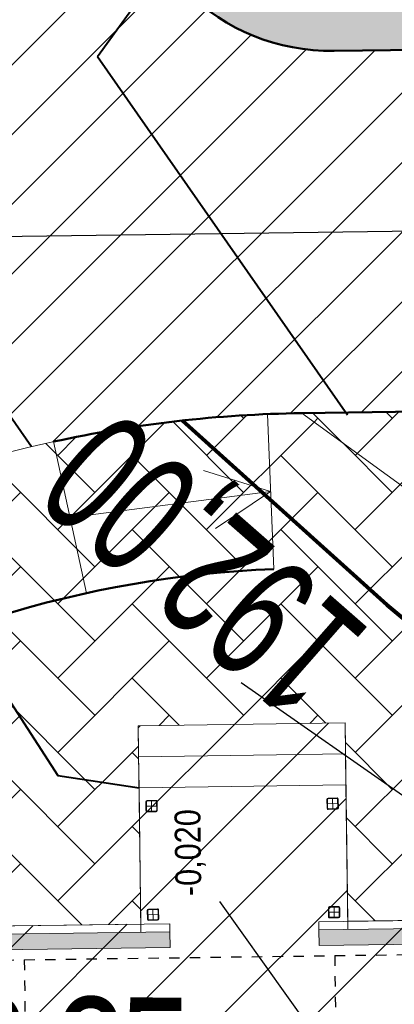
# Model space of a CAD drawing. Header units: millimetres. Extents: x -1417942937 to 6455317, y -572870874 to 774296.
# Tile 50 of 76: x 3227633 to 3227636.62, y 387162.99 to 387172.51. Entities that reach past the tile are written whole.
import ezdxf
from ezdxf import colors
from ezdxf.entities.mleader import LeaderData, LeaderLine
from ezdxf.math import Vec2, Vec3

# ---------------------------------------------------------------- set-up
doc = ezdxf.new("R2010")
doc.units = ezdxf.units.MM
for name, pattern in [('ACAD_ISO02W100', [15, 12, -3]), ('ACAD_ISO04W100', [30, 24, -3, 0, -3]), ('ОСЕВАЯ', [2, 1.25, -0.25, 0.25, -0.25])]:
    doc.linetypes.add(name, pattern=pattern)
for name, color, linetype in [('02 ВПгоризонтали', 1, 'Continuous'), ('02 Отм по угл', 1, 'Continuous'), ('1 Здание', 7, 'Continuous'), ('1 Здание 31.10.22', 7, 'Continuous'), ('1 Оси', 7, 'Continuous')]:
    doc.layers.add(name, color=color, linetype=linetype)
for name, color, linetype, lineweight, true_color in [('41вспом', 7, 'Continuous', 5, 0xac0662), ('41газон', 7, 'Continuous', 20, 0x525229), ('41застройка', 7, 'Continuous', 20, 0x1f5bdb), ('41откос', 7, 'Continuous', 20, 0xc51dd7), ('41плитка1', 7, 'Continuous', 20, 0xd0b89f), ('41проезд', 7, 'Continuous', 20, 0xfff0c2)]:
    doc.layers.add(name, color=color, linetype=linetype, lineweight=lineweight, true_color=true_color)
doc.layers.add('ИГ геология', color=7, linetype='Continuous', lineweight=25)
doc.styles.add('ACAD14', font='arial.ttf', dxfattribs={"width": 0.75, "height": 1.5})
doc.styles.add('СГЕНЕРИР_СТИЛЬ_1', font='arial.ttf', dxfattribs={"width": 0.85})
doc.dimstyles.new('Генплан-чел', dxfattribs={"dimtxt": 1.5, "dimasz": 0.5, "dimexe": 0.5, "dimexo": 0.5, "dimtad": 1, "dimzin": 0, "dimdsep": 46, "dimtxsty": 'ACAD14', "dimblk": 'OBLIQUE', "dimcen": 1, "dimdle": 0.5, "dimclrd": 256, "dimclre": 256, "dimclrt": 256, "dimadec": 8, "dimazin": 2, "dimtfac": 1, "dimtmove": 0, "dimatfit": 3, "dimldrblk": 'OPEN30', "dimfxl": 0.5, "dimtfill": 1, "dimtfillclr": 256, "dimtolj": 1, "dimtzin": 0, "dimlwd": -1, "dimlwe": -1, "dimarcsym": 0})
picture_1 = doc.add_image_def('image2.tif', size_in_pixel=(27388, 31050))
pattern_1 = [(0, (0, 0), (0.15875, 0.3175), [0, -0.3175])]
pattern_2 = [(45, (0, 0), (7.105427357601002e-17, 0.7184204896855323), [1.524, -0.508]), (135, (0.35921, 0.35921), (7.105427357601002e-17, 0.7184204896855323), [1.524, -0.508])]

# ---------------------------------------------------------------- blocks, each defined once
blk = doc.blocks.new('*D29')
at = {"layer": 'Defpoints', "color": 0, "lineweight": 50, "transparency": 16777216}
for p in [(6454558.303988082, 773694.6143965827), (6454558.488795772, 773691.5940054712), (3226949.057835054, 386509.6432582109)]:
    blk.add_point(p, dxfattribs=at)
at = {"layer": 'ИГ геология', "transparency": 16777216}
for p, q in [((6454558.303988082, 773693.6143965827), (6454558.303988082, 773703.405239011)), ((6454558.488795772, 773692.6143965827), (6454558.303988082, 773693.6143965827)), ((6454558.488795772, 773692.0940054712), (6454558.488795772, 773692.6143965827))]:
    blk.add_line(p, q, dxfattribs=at)
at = {"layer": 'ИГ геология', "transparency": 16777216, "insert": (6454556.912617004, 773699.3223177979), "char_height": 1.5, "attachment_point": 5, "rotation": 90, "style": 'ACAD14', "bg_fill": 3, "box_fill_scale": 1.1, "bg_fill_color": 256, "bg_fill_true_color": 13158600, "bg_fill_transparency": 0}
blk.add_mtext('\\A1;3227609.43', dxfattribs=at)
blk = doc.blocks.new('_Oblique')
at = {"color": 0, "linetype": 'ByBlock', "lineweight": -2}
blk.add_line((-0.5, -0.5), (0.5, 0.5), dxfattribs=at)
blk = doc.blocks.new('_Open30')
at = {"color": 0, "linetype": 'ByBlock', "lineweight": -2}
for p, q in [((-1, 0.26794919), (0, 0)), ((0, 0), (-1, -0.26794919)), ((0, 0), (-1, 0))]:
    blk.add_line(p, q, dxfattribs=at)
blk = doc.blocks.new('*D25')
at = {"layer": 'Defpoints', "color": 0, "lineweight": 50, "transparency": 16777216}
for p in [(6454562.788489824, 773693.8040312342), (6454558.488795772, 773691.5940054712), (3226949.057835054, 386509.6432582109)]:
    blk.add_point(p, dxfattribs=at)
at = {"layer": 'ИГ геология', "transparency": 16777216}
for p, q in [((6454560.788489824, 773691.5940054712), (6454561.788489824, 773693.8040312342)), ((6454561.788489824, 773693.8040312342), (6454570.713711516, 773693.8040312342)), ((6454558.988795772, 773691.5940054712), (6454560.788489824, 773691.5940054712))]:
    blk.add_line(p, q, dxfattribs=at)
at = {"layer": 'ИГ геология', "transparency": 16777216, "insert": (6454567.06360067, 773695.195402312), "char_height": 1.5, "attachment_point": 5, "style": 'ACAD14', "bg_fill": 3, "box_fill_scale": 1.1, "bg_fill_color": 256, "bg_fill_true_color": 13158600, "bg_fill_transparency": 0}
blk.add_mtext('\\A1;387181.95', dxfattribs=at)
blk = doc.blocks.new('*D30')
at = {"layer": 'Defpoints', "color": 0, "lineweight": 50, "transparency": 16777216}
for p in [(6454615.395190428, 773691.5940054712), (6454608.624653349, 773688.1099330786), (3226949.057835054, 386509.6432582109)]:
    blk.add_point(p, dxfattribs=at)
at = {"layer": 'ИГ геология', "transparency": 16777216}
for p, q in [((6454610.624653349, 773691.5940054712), (6454609.624653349, 773688.1099330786)), ((6454614.895190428, 773691.5940054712), (6454610.624653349, 773691.5940054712)), ((6454609.624653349, 773688.1099330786), (6454600.699431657, 773688.1099330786))]:
    blk.add_line(p, q, dxfattribs=at)
at = {"layer": 'ИГ геология', "transparency": 16777216, "insert": (6454604.349542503, 773689.5013041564), "char_height": 1.5, "attachment_point": 5, "style": 'ACAD14', "bg_fill": 3, "box_fill_scale": 1.1, "bg_fill_color": 256, "bg_fill_true_color": 13158600, "bg_fill_transparency": 0}
blk.add_mtext('\\A1;387181.95', dxfattribs=at)
blk = doc.blocks.new('*D26')
at = {"layer": 'Defpoints', "color": 0, "lineweight": 50, "transparency": 16777216}
for p in [(6454615.640108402, 773693.469116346), (6454615.395190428, 773691.5940054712), (3226949.057835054, 386509.6432582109)]:
    blk.add_point(p, dxfattribs=at)
at = {"layer": 'ИГ геология', "transparency": 16777216}
for p, q in [((6454615.640108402, 773692.469116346), (6454615.640108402, 773702.2553544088)), ((6454615.395190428, 773692.0940054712), (6454615.395190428, 773692.5940054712)), ((6454615.395190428, 773692.5940054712), (6454615.640108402, 773692.469116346))]:
    blk.add_line(p, q, dxfattribs=at)
at = {"layer": 'ИГ геология', "transparency": 16777216, "insert": (6454614.248737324, 773698.1747353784), "char_height": 1.5, "attachment_point": 5, "rotation": 90, "style": 'ACAD14', "bg_fill": 3, "box_fill_scale": 1.1, "bg_fill_color": 256, "bg_fill_true_color": 13158600, "bg_fill_transparency": 0}
blk.add_mtext('\\A1;3227666.34', dxfattribs=at)
blk = doc.blocks.new('*D31')
at = {"layer": 'Defpoints', "color": 0, "lineweight": 50, "transparency": 16777216}
for p in [(6454620.884130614, 773647.1289968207), (6454616.242581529, 773646.7080288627), (3226949.057835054, 386509.6432582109)]:
    blk.add_point(p, dxfattribs=at)
at = {"layer": 'ИГ геология', "transparency": 16777216}
for p, q in [((6454618.884130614, 773646.7080288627), (6454619.884130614, 773647.1289968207)), ((6454619.884130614, 773647.1289968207), (6454628.800143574, 773647.1289968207)), ((6454616.742581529, 773646.7080288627), (6454618.884130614, 773646.7080288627))]:
    blk.add_line(p, q, dxfattribs=at)
at = {"layer": 'ИГ геология', "transparency": 16777216, "insert": (6454625.154637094, 773648.5203678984), "char_height": 1.5, "attachment_point": 5, "style": 'ACAD14', "bg_fill": 3, "box_fill_scale": 1.1, "bg_fill_color": 256, "bg_fill_true_color": 13158600, "bg_fill_transparency": 0}
blk.add_mtext('\\A1;387137.06', dxfattribs=at)
blk = doc.blocks.new('*D27')
at = {"layer": 'Defpoints', "color": 0, "lineweight": 50, "transparency": 16777216}
for p in [(6454616.242581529, 773646.7080288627), (6454615.749184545, 773644.6369190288), (3226949.057835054, 386509.6432582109)]:
    blk.add_point(p, dxfattribs=at)
at = {"layer": 'ИГ геология', "transparency": 16777216}
for p, q in [((6454616.242581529, 773646.2080288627), (6454616.242581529, 773645.7080288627)), ((6454616.242581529, 773645.7080288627), (6454615.749184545, 773645.6369190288)), ((6454615.749184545, 773645.6369190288), (6454615.749184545, 773635.8437744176))]:
    blk.add_line(p, q, dxfattribs=at)
at = {"layer": 'ИГ геология', "transparency": 16777216, "insert": (6454614.357813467, 773639.9278467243), "char_height": 1.5, "attachment_point": 5, "rotation": 90, "style": 'ACAD14', "bg_fill": 3, "box_fill_scale": 1.1, "bg_fill_color": 256, "bg_fill_true_color": 13158600, "bg_fill_transparency": 0}
blk.add_mtext('\\A1;3227667.18', dxfattribs=at)
blk = doc.blocks.new('*D32')
at = {"layer": 'Defpoints', "color": 0, "lineweight": 50, "transparency": 16777216}
for p in [(6454563.961053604, 773650.5165629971), (6454558.899300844, 773646.6569881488), (3226949.057835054, 386509.6432582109)]:
    blk.add_point(p, dxfattribs=at)
at = {"layer": 'ИГ геология', "transparency": 16777216}
for p, q in [((6454561.961053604, 773646.6569881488), (6454562.961053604, 773650.5165629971)), ((6454562.961053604, 773650.5165629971), (6454571.660661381, 773650.5165629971)), ((6454559.399300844, 773646.6569881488), (6454561.961053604, 773646.6569881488))]:
    blk.add_line(p, q, dxfattribs=at)
at = {"layer": 'ИГ геология', "transparency": 16777216, "insert": (6454568.123357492, 773651.9079340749), "char_height": 1.5, "attachment_point": 5, "style": 'ACAD14', "bg_fill": 3, "box_fill_scale": 1.1, "bg_fill_color": 256, "bg_fill_true_color": 13158600, "bg_fill_transparency": 0}
blk.add_mtext('\\A1;387137.01', dxfattribs=at)
blk = doc.blocks.new('*D28')
at = {"layer": 'Defpoints', "color": 0, "lineweight": 50, "transparency": 16777216}
for p in [(6454557.437152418, 773650.2809526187), (6454558.899300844, 773646.6569881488), (3226949.057835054, 386509.6432582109)]:
    blk.add_point(p, dxfattribs=at)
at = {"layer": 'ИГ геология', "transparency": 16777216}
for p, q in [((6454557.437152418, 773649.2809526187), (6454557.437152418, 773659.0671906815)), ((6454558.899300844, 773648.2809526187), (6454557.437152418, 773649.2809526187)), ((6454558.899300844, 773647.1569881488), (6454558.899300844, 773648.2809526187))]:
    blk.add_line(p, q, dxfattribs=at)
at = {"layer": 'ИГ геология', "transparency": 16777216, "insert": (6454556.04578134, 773654.9865716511), "char_height": 1.5, "attachment_point": 5, "rotation": 90, "style": 'ACAD14', "bg_fill": 3, "box_fill_scale": 1.1, "bg_fill_color": 256, "bg_fill_true_color": 13158600, "bg_fill_transparency": 0}
blk.add_mtext('\\A1;3227609.84', dxfattribs=at)
blk = doc.blocks.new('_None')
blk = doc.blocks.new('егыук5к')
at = {"layer": '1 Здание 31.10.22', "lineweight": 20, "ltscale": 100}
h = blk.add_hatch(color=7, dxfattribs=at)
h.dxf.hatch_style = 1
h.paths.add_polyline_path([(-66697.62285701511, -43782.57640554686), (-66697.62285701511, -43632.25405501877), (-69877.88014356, -43632.576405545), (-69877.88014356, -50182.49404543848), (-69727.88014356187, -50182.49404544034), (-69727.88014356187, -43782.57640554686)])
h.paths.add_polyline_path([(-65257.62285701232, -43632.25405501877), (-64357.62285701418, -43632.25405501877), (-64357.62285701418, -43782.57640554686), (-65257.62285701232, -43782.57640554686)])
h.paths.add_polyline_path([(-63347.62285701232, -43632.57640555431), (-61737.54039218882, -43632.57640555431), (-61737.54039218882, -43782.57640554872), (-63347.62285701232, -43782.57640554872)])
h.paths.add_polyline_path([(-60727.54039219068, -43632.25405501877), (-52577.81706735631, -43632.25405501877), (-52577.81706735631, -48292.57640554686), (-52727.81706735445, -48292.57640554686), (-52727.81706735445, -43782.57640554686), (-60727.54039218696, -43782.57640554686), (-60727.54039218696, -43633.0508269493)])
h = blk.add_hatch(color=7, dxfattribs=at)
h.dxf.hatch_style = 1
h.paths.add_polyline_path([(-60452.77823935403, -69177.22465882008), (-57577.77153088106, -69177.22465882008), (-57577.77153088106, -71132.576405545), (-52577.81706735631, -71132.576405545), (-52577.81706735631, -49732.57640554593), (-52727.81706735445, -49732.57640554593), (-52727.81706735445, -70982.57640554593), (-57427.77153087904, -70982.57640554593), (-57427.77153087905, -69062.22465882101), (-60452.77823935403, -69062.22465882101), (-60452.77823935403, -69157.22465882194)])
h.paths.add_polyline_path([(-69877.88014356, -51192.49891895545), (-69727.88014356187, -51192.49891895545), (-69727.88014356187, -70982.57640554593), (-65027.81706735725, -70982.57640554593), (-65027.81706735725, -69062.22465882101), (-62002.77823935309, -69062.22465882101), (-62002.77823935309, -69177.22465882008), (-64877.86260383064, -69177.22465882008), (-64877.86260383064, -71132.576405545), (-69877.88014356, -71132.576405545), (-69877.81749974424, -51192.49891895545)])
at = {"layer": '1 Здание 31.10.22', "color": 7, "lineweight": 20, "ltscale": 100}
for p, q in [((-51178.20442394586, -48013.8509876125), (-52577.81706735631, -48013.8509876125)), ((-52462.81706735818, -48175.47640554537), (-52462.81706735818, -48089.67640554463)), ((-52456.76706735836, -48175.47640554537), (-52456.76706735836, -48089.67640554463)), ((-52450.71706735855, -48077.576405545), (-52364.9170673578, -48077.576405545)), ((-52450.71706735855, -48083.62640554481), (-52364.9170673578, -48083.62640554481)), ((-52407.81706735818, -48189.77640554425), (-52407.81706735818, -48075.37640554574)), ((-52358.86706735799, -48089.67640554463), (-52358.86706735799, -48175.47640554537)), ((-52352.81706735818, -48089.67640554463), (-52352.81706735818, -48175.47640554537)), ((-51412.81706735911, -48175.47640554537), (-51412.81706735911, -48089.67640554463)), ((-51406.76706735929, -48175.47640554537), (-51406.76706735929, -48089.67640554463)), ((-51400.71706735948, -48077.576405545), (-51314.91706735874, -48077.576405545)), ((-51400.71706735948, -48083.62640554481), (-51314.91706735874, -48083.62640554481)), ((-51357.81706735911, -48189.77640554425), (-51357.81706735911, -48075.37640554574)), ((-51308.86706735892, -48089.67640554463), (-51308.86706735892, -48175.47640554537)), ((-51302.81706735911, -48089.67640554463), (-51302.81706735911, -48175.47640554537)), ((-51178.20442394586, -50013.8509876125), (-51178.20442394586, -48013.8509876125)), ((-52350.6170673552, -48132.576405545), (-52465.01706735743, -48132.576405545)), ((-52364.9170673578, -48181.52640554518), (-52450.71706735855, -48181.52640554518)), ((-52364.9170673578, -48187.57640554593), (-52450.71706735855, -48187.57640554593)), ((-51300.61706735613, -48132.576405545), (-51415.01706735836, -48132.576405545)), ((-51314.91706735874, -48181.52640554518), (-51400.71706735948, -48181.52640554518)), ((-51314.91706735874, -48187.57640554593), (-51400.71706735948, -48187.57640554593)), ((-52350.6170673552, -49882.576405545), (-52465.01706735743, -49882.576405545)), ((-52462.81706735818, -49925.47640554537), (-52462.81706735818, -49839.67640554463)), ((-52456.76706735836, -49925.47640554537), (-52456.76706735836, -49839.67640554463)), ((-52450.71706735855, -49827.576405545), (-52364.9170673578, -49827.576405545)), ((-52450.71706735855, -49833.62640554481), (-52364.9170673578, -49833.62640554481)), ((-52407.81706735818, -49939.77640554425), (-52407.81706735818, -49825.37640554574)), ((-52358.86706735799, -49839.67640554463), (-52358.86706735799, -49925.47640554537)), ((-52352.81706735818, -49839.67640554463), (-52352.81706735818, -49925.47640554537)), ((-51300.61706735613, -49882.576405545), (-51415.01706735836, -49882.576405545)), ((-51412.81706735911, -49925.47640554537), (-51412.81706735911, -49839.67640554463)), ((-51406.76706735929, -49925.47640554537), (-51406.76706735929, -49839.67640554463)), ((-51400.71706735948, -49827.576405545), (-51314.91706735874, -49827.576405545)), ((-51400.71706735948, -49833.62640554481), (-51314.91706735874, -49833.62640554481)), ((-51357.81706735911, -49939.77640554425), (-51357.81706735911, -49825.37640554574)), ((-51308.86706735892, -49839.67640554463), (-51308.86706735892, -49925.47640554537)), ((-51302.81706735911, -49839.67640554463), (-51302.81706735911, -49925.47640554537)), ((-52364.9170673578, -49931.52640554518), (-52450.71706735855, -49931.52640554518)), ((-52364.9170673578, -49937.57640554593), (-52450.71706735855, -49937.57640554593)), ((-51314.91706735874, -49931.52640554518), (-51400.71706735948, -49931.52640554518)), ((-51314.91706735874, -49937.57640554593), (-51400.71706735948, -49937.57640554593)), ((-52577.81706735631, -50013.8509876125), (-51178.20442394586, -50013.8509876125))]:
    blk.add_line(p, q, dxfattribs=at)
for points in [[(-60727.54039218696, -43632.25405501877), (-60727.54039218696, -43552.576405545), (-52497.81706735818, -43552.576405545), (-52497.81706735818, -48292.57640554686), (-52577.81706735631, -48292.57640554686)], [(-51178.20442394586, -50013.8509876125), (-50878.20442394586, -50013.8509876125), (-50878.20442394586, -48013.8509876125), (-51178.20442394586, -48013.8509876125), (-51178.20442394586, -50013.8509876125)], [(-50878.20442394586, -50013.8509876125), (-50578.20442394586, -50013.8509876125), (-50578.20442394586, -48013.85098761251), (-50878.20442394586, -48013.85098761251), (-50878.20442394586, -50013.85098761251)], [(-60452.77823935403, -69177.22465882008), (-57577.77153088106, -69177.22465882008), (-57577.77153088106, -71132.576405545), (-52577.81706735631, -71132.576405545), (-52577.81706735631, -49732.57640554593), (-52727.81706735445, -49732.57640554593), (-52727.81706735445, -70982.57640554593), (-57427.77153087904, -70982.57640554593), (-57427.77153087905, -69062.22465882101), (-60452.77823935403, -69062.22465882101), (-60452.77823935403, -69157.22465882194), (-60452.77823935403, -69177.22465882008)], [(-57657.77153088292, -69182.22465882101), (-57657.77153088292, -71212.576405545), (-52497.81706735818, -71212.576405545), (-52497.81706735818, -49732.57640554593), (-52577.81706735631, -49732.57640554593)]]:
    blk.add_lwpolyline(points, dxfattribs=at)
blk.add_lwpolyline([(-60727.54039219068, -43632.25405501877), (-52577.81706735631, -43632.25405501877), (-52577.81706735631, -48292.57640554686), (-52727.81706735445, -48292.57640554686), (-52727.81706735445, -43782.57640554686), (-60727.54039218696, -43782.57640554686), (-60727.54039218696, -43633.0508269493)], close=True, dxfattribs=at)
for centre, radius, start, end in [((-52450.71706735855, -48089.67640554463), 12.09999999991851, 90, 180), ((-52450.71706735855, -48089.67640554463), 6.049999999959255, 90, 180), ((-52364.9170673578, -48089.67640554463), 12.09999999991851, 0, 90), ((-52364.9170673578, -48089.67640554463), 6.049999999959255, 0, 90), ((-51400.71706735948, -48089.67640554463), 12.09999999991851, 90, 180), ((-51400.71706735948, -48089.67640554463), 6.049999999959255, 90, 180), ((-51314.91706735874, -48089.67640554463), 12.09999999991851, 0, 90), ((-51314.91706735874, -48089.67640554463), 6.049999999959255, 0, 90), ((-52450.71706735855, -48175.47640554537), 12.09999999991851, 180, 270), ((-52450.71706735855, -48175.47640554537), 6.049999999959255, 180, 270), ((-52364.9170673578, -48175.47640554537), 12.09999999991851, 270, 0), ((-52364.9170673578, -48175.47640554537), 6.049999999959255, 270, 0), ((-51400.71706735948, -48175.47640554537), 12.09999999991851, 180, 270), ((-51400.71706735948, -48175.47640554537), 6.049999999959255, 180, 270), ((-51314.91706735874, -48175.47640554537), 12.09999999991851, 270, 0), ((-51314.91706735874, -48175.47640554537), 6.049999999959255, 270, 0), ((-52450.71706735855, -49839.67640554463), 12.09999999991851, 90, 180), ((-52450.71706735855, -49839.67640554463), 6.049999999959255, 90, 180), ((-52364.9170673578, -49839.67640554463), 12.09999999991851, 0, 90), ((-52364.9170673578, -49839.67640554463), 6.049999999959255, 0, 90), ((-51400.71706735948, -49839.67640554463), 12.09999999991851, 90, 180), ((-51400.71706735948, -49839.67640554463), 6.049999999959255, 90, 180), ((-51314.91706735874, -49839.67640554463), 12.09999999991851, 0, 90), ((-51314.91706735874, -49839.67640554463), 6.049999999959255, 0, 90), ((-52450.71706735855, -49925.47640554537), 12.09999999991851, 180, 270), ((-52450.71706735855, -49925.47640554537), 6.049999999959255, 180, 270), ((-52364.9170673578, -49925.47640554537), 12.09999999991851, 270, 0), ((-52364.9170673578, -49925.47640554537), 6.049999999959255, 270, 0), ((-51400.71706735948, -49925.47640554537), 12.09999999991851, 180, 270), ((-51400.71706735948, -49925.47640554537), 6.049999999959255, 180, 270), ((-51314.91706735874, -49925.47640554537), 12.09999999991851, 270, 0), ((-51314.91706735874, -49925.47640554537), 6.049999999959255, 270, 0)]:
    blk.add_arc(centre, radius, start, end, dxfattribs=at)
at = {"layer": '1 Оси', "color": 1, "linetype": 'ОСЕВАЯ', "lineweight": 25}
for p, q in [((-52827.81706735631, -43883.05082694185), (-52827.81706735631, -85334.07302893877)), ((-52827.81706735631, -46882.57640554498), (-84717.68023865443, -46882.576405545)), ((-52827.81706735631, -49882.57640554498), (-84717.68023865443, -49882.576405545))]:
    blk.add_line(p, q, dxfattribs=at)
at = {"layer": '1 Здание 31.10.22', "color": 7, "lineweight": 20, "ltscale": 100, "insert": (-52233.69203255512, -48352.74665275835), "char_height": 250, "attachment_point": 1, "style": 'СГЕНЕРИР_СТИЛЬ_1'}
blk.add_mtext('\\A1;{\\pql;\\fArial|b0|i0|c204|p38;-0,020}', dxfattribs=at)

msp = doc.modelspace()

# ---------------------------------------------------------------- pictures from other files: only their frames are drawn
image = msp.add_image(picture_1, insert=(3227525.614622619, 387085.3361425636), size_in_units=(684.5630873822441, 776.0947810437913))
image.dxf.flags = 7

# ---------------------------------------------------------------- next in the draw order: dimensions: what is measured, and where the dimension line sits
at = {"layer": 'ИГ геология'}
dim = msp.add_ordinate_dim(feature_location=(6454558.488795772, 773691.5940054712), offset=(-0.18480768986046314, 3.0203911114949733), dtype=1, origin=(3226949.057835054, 386509.6432582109), dimstyle='Генплан-чел', dxfattribs=at)
dim.commit()
dim.dimension.update_dxf_attribs({"geometry": '*D29', "text_midpoint": (6454556.912617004, 773699.3223177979)})

# ---------------------------------------------------------------- next in the draw order: dimensions: what is measured, and where the dimension line sits
dim = msp.add_ordinate_dim(feature_location=(6454558.488795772, 773691.5940054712), offset=(4.299694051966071, 2.2100257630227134), dtype=0, origin=(3226949.057835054, 386509.6432582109), dimstyle='Генплан-чел', dxfattribs=at)
dim.commit()
dim.dimension.update_dxf_attribs({"geometry": '*D25', "text_midpoint": (6454567.06360067, 773695.195402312)})

# ---------------------------------------------------------------- next in the draw order: dimensions: what is measured, and where the dimension line sits
dim = msp.add_ordinate_dim(feature_location=(6454615.395190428, 773691.5940054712), offset=(-6.770537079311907, -3.48407239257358), dtype=0, origin=(3226949.057835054, 386509.6432582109), dimstyle='Генплан-чел', dxfattribs=at)
dim.commit()
dim.dimension.update_dxf_attribs({"geometry": '*D30', "text_midpoint": (6454604.349542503, 773689.5013041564)})

# ---------------------------------------------------------------- next in the draw order: dimensions: what is measured, and where the dimension line sits
dim = msp.add_ordinate_dim(feature_location=(6454615.395190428, 773691.5940054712), offset=(0.24491797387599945, 1.8751108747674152), dtype=1, origin=(3226949.057835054, 386509.6432582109), dimstyle='Генплан-чел', dxfattribs=at)
dim.commit()
dim.dimension.update_dxf_attribs({"geometry": '*D26', "text_midpoint": (6454614.248737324, 773698.1747353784)})

# ---------------------------------------------------------------- next in the draw order: dimensions: what is measured, and where the dimension line sits
dim = msp.add_ordinate_dim(feature_location=(6454616.242581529, 773646.7080288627), offset=(4.641549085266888, 0.4209679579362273), dtype=0, origin=(3226949.057835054, 386509.6432582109), dimstyle='Генплан-чел', dxfattribs=at)
dim.commit()
dim.dimension.update_dxf_attribs({"geometry": '*D31', "text_midpoint": (6454625.154637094, 773648.5203678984)})

# ---------------------------------------------------------------- next in the draw order: dimensions: what is measured, and where the dimension line sits
dim = msp.add_ordinate_dim(feature_location=(6454616.242581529, 773646.7080288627), offset=(-0.4933969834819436, -2.0711098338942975), dtype=1, origin=(3226949.057835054, 386509.6432582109), dimstyle='Генплан-чел', dxfattribs=at)
dim.commit()
dim.dimension.update_dxf_attribs({"geometry": '*D27', "text_midpoint": (6454614.357813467, 773639.9278467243)})

# ---------------------------------------------------------------- next in the draw order: dimensions: what is measured, and where the dimension line sits
dim = msp.add_ordinate_dim(feature_location=(6454558.899300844, 773646.6569881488), offset=(5.061752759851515, 3.859574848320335), dtype=0, origin=(3226949.057835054, 386509.6432582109), dimstyle='Генплан-чел', dxfattribs=at)
dim.commit()
dim.dimension.update_dxf_attribs({"geometry": '*D32', "text_midpoint": (6454568.123357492, 773651.9079340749)})

# ---------------------------------------------------------------- next in the draw order: dimensions: what is measured, and where the dimension line sits
dim = msp.add_ordinate_dim(feature_location=(6454558.899300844, 773646.6569881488), offset=(-1.4621484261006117, 3.6239644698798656), dtype=1, origin=(3226949.057835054, 386509.6432582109), dimstyle='Генплан-чел', dxfattribs=at)
dim.commit()
dim.dimension.update_dxf_attribs({"geometry": '*D28', "text_midpoint": (6454556.04578134, 773654.9865716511)})

# ---------------------------------------------------------------- next in the draw order: hatches: boundary and pattern name
at = {"layer": '41газон', "lineweight": 20}
h = msp.add_hatch(dxfattribs=at)
h.set_pattern_fill('DOTS', color=256, scale=0.2)
h.set_pattern_definition(pattern_1)
edge = h.paths.add_edge_path()
edge.add_line((3227666.149752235, 387177.2140394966), (3227666.31364582, 387177.2579546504))
edge.add_line((3227666.31364582, 387177.2579546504), (3227666.321920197, 387176.3497913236))
edge.add_arc((3227662.459496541, 387178.6588351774), 4.500000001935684, 270.7705115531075, 329.1280670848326, ccw=False)
edge.add_line((3227662.520010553, 387174.1592420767), (3227660.276269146, 387174.1290665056))
edge.add_line((3227660.276269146, 387174.1290665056), (3227660.297695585, 387172.5358775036))
edge.add_line((3227660.297695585, 387172.5358775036), (3227636.037120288, 387172.2096025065))
edge.add_arc((3227636.010225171, 387174.209421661), 1.999999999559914, 180.7705115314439, 270.77051155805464, ccw=False)
edge.add_line((3227634.010406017, 387174.1825265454), (3227633.951019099, 387178.5983132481))
edge.add_line((3227633.951019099, 387178.5983132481), (3227622.859177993, 387178.449141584))
edge.add_line((3227622.859177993, 387178.449141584), (3227622.9216816, 387173.80160965))
edge.add_arc((3227620.921862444, 387173.7747145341), 2.000000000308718, -89.22685679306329, 0.7705115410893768, ccw=False)
edge.add_line((3227620.948849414, 387171.7748966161), (3227612.90661749, 387171.6667384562))
edge.add_line((3227612.90661749, 387171.6667384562), (3227612.960407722, 387167.6671001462))
edge.add_line((3227612.960407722, 387167.6671001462), (3227613.099767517, 387157.3048325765))
edge.add_line((3227613.099767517, 387157.3048325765), (3227618.375238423, 387157.3757811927))
edge.add_arc((3227618.402133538, 387155.3759620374), 2.000000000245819, 0.7705115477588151, 90.7705115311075, ccw=False)
edge.add_line((3227620.401952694, 387155.4028571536), (3227620.512654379, 387147.1714982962))
edge.add_line((3227620.512654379, 387147.1714982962), (3227620.623356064, 387138.9401394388))
edge.add_arc((3227612.624079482, 387138.8325589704), 7.999999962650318, -11.490256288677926, 0.7705115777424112, ccw=False)
edge.add_line((3227620.463748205, 387137.2389486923), (3227619.436438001, 387137.2226611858))
edge.add_arc((3227612.62407946, 387138.8325589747), 6.999999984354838, 346.7037878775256, 359.9025576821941)
edge.add_line((3227619.624069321, 387138.8206541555), (3227619.402042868, 387155.3894280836))
edge.add_arc((3227618.402133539, 387155.3759620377), 1.000000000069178, 0.7715709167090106, 90.7705115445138)
edge.add_line((3227618.388685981, 387156.3758716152), (3227612.613260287, 387156.2981992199))
edge.add_line((3227612.613260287, 387156.2981992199), (3227612.385677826, 387173.2203706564))
edge.add_line((3227612.385677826, 387173.2203706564), (3227618.144105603, 387179.1357974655))
edge.add_line((3227618.144105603, 387179.1357974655), (3227634.940843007, 387179.3616929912))
edge.add_line((3227634.940843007, 387179.3616929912), (3227635.023763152, 387173.1960645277))
edge.add_line((3227635.023763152, 387173.1960645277), (3227662.460071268, 387175.1628601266))
edge.add_arc((3227662.102559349, 387180.1500622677), 4.999999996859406, 274.10028374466, 324.0411151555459)
at = {"layer": '41застройка'}
h = msp.add_hatch(dxfattribs=at)
h.set_pattern_fill('ANSI31', color=256, scale=0.2)
h.set_pattern_definition([(45, (0, 0), (-0.4490128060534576, 0.4490128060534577), [])])
h.paths.add_polyline_path([(3227629.708196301, 387163.7019525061), (3227634.169067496, 387163.7619448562), (3227634.143253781, 387165.6813839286), (3227636.143072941, 387165.7082786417), (3227636.168886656, 387163.7888395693), (3227657.36569529, 387164.0739063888), (3227657.374569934, 387163.4140115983), (3227658.574461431, 387163.4301484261), (3227658.664828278, 387156.7107105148), (3227659.384763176, 387156.7203926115), (3227659.42107104, 387154.020636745), (3227658.701136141, 387154.0109546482), (3227658.731392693, 387151.7611580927), (3227657.531501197, 387151.7450212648), (3227657.600485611, 387146.6155241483), (3227638.312231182, 387146.35602254), (3227638.331998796, 387144.8861554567), (3227636.292183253, 387144.8587228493), (3227636.272415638, 387146.3285899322), (3227629.942987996, 387146.2434681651), (3227629.907158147, 387148.9076801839), (3227628.20731186, 387148.8848196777), (3227628.117209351, 387155.5846020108), (3227629.817055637, 387155.6074625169), (3227629.771264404, 387159.012376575), (3227629.551284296, 387159.0094181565), (3227629.541871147, 387159.7093548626), (3227629.761851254, 387159.7123132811)])
at = {"layer": '41откос', "lineweight": 20}
h = msp.add_hatch(dxfattribs=at)
h.set_pattern_fill('DOTS', color=256, scale=0.2)
h.set_pattern_definition(pattern_1)
edge = h.paths.add_edge_path()
edge.add_line((3227618.144105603, 387179.1357974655), (3227634.940843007, 387179.3616929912))
edge.add_line((3227634.940843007, 387179.3616929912), (3227635.023763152, 387173.1960645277))
edge.add_line((3227635.023763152, 387173.1960645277), (3227662.460071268, 387175.1628601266))
edge.add_arc((3227662.102559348, 387180.1500622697), 4.999999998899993, 274.1002837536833, 324.0411151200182)
edge.add_arc((3227661.649623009, 387181.6708817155), 6.333609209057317, 277.20500136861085, 315.2768953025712, ccw=False)
edge.add_line((3227662.443983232, 387175.3872842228), (3227636.354827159, 387174.6131510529))
edge.add_line((3227636.354827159, 387174.6131510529), (3227636.264934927, 387181.2971974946))
edge.add_line((3227636.264934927, 387181.2971974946), (3227616.914753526, 387181.6003450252))
edge.add_line((3227616.914753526, 387181.6003450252), (3227609.765920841, 387174.2566050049))
edge.add_line((3227609.765920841, 387174.2566050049), (3227610.256206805, 387153.8710758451))
edge.add_line((3227610.256206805, 387153.8710758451), (3227617.366348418, 387154.3119370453))
edge.add_line((3227617.366348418, 387154.3119370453), (3227619.323473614, 387138.9226576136))
edge.add_arc((3227600.930212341, 387138.9329190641), 18.39326413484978, 354.6551990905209, 359.9680351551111, ccw=False)
edge.add_line((3227619.243505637, 387137.2196023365), (3227619.436438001, 387137.2226611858))
edge.add_arc((3227612.624079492, 387138.8325589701), 6.9999999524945, 346.7037878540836, 360.7705115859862)
edge.add_line((3227619.623446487, 387138.9266918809), (3227619.402042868, 387155.3894280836))
edge.add_arc((3227618.402133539, 387155.3759620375), 1.00000000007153, 0.7715709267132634, 90.7705115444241)
edge.add_line((3227618.388685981, 387156.3758716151), (3227612.613260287, 387156.2981992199))
edge.add_line((3227612.613260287, 387156.2981992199), (3227612.385677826, 387173.2203706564))
edge.add_line((3227612.385677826, 387173.2203706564), (3227618.144105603, 387179.1357974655))
at = {"layer": '41плитка1'}
h = msp.add_hatch(dxfattribs=at)
h.set_pattern_fill('AR-HBONE', color=256, scale=0.005)
h.set_pattern_definition(pattern_2)
h.paths.add_polyline_path([(3227637.750417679, 387167.2321921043), (3227635.724455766, 387168.7050810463), (3227662.044608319, 387169.0590548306), (3227662.063972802, 387167.6191850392), (3227661.863990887, 387167.6164955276), (3227661.868025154, 387167.3165226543), (3227660.305618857, 387167.2957442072), (3227660.302394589, 387167.5354885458)])
h = msp.add_hatch(dxfattribs=at)
h.set_pattern_fill('AR-HBONE', color=256, scale=0.005)
h.set_pattern_definition(pattern_2)
edge = h.paths.add_edge_path()
edge.add_line((3227636.168886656, 387163.7888395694), (3227636.143072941, 387165.7082786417))
edge.add_line((3227636.143072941, 387165.7082786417), (3227634.143253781, 387165.6813839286))
edge.add_line((3227634.143253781, 387165.6813839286), (3227634.169067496, 387163.7619448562))
edge.add_line((3227634.169067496, 387163.7619448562), (3227629.708196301, 387163.7019525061))
edge.add_line((3227629.708196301, 387163.7019525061), (3227626.949388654, 387162.2188858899))
edge.add_arc((3227635.885826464, 387156.7061661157), 10.50000000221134, 148.330347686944, 180.770511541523)
edge.add_line((3227625.386775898, 387156.5649667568), (3227625.59251805, 387141.2667581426))
edge.add_line((3227625.59251805, 387141.2667581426), (3227624.092653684, 387141.2465868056))
edge.add_line((3227624.092653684, 387141.2465868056), (3227623.886911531, 387156.5447954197))
edge.add_arc((3227635.885826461, 387156.7061661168), 11.99999999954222, 90.77051153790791, 180.7705115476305, ccw=False)
edge.add_line((3227635.724455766, 387168.7050810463), (3227637.750417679, 387167.2321921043))
edge.add_line((3227637.750417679, 387167.2321921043), (3227637.754989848, 387166.892222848))
edge.add_line((3227637.754989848, 387166.892222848), (3227659.907002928, 387167.1901402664))
edge.add_line((3227659.907002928, 387167.1901402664), (3227657.36569529, 387164.0739063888))
edge.add_line((3227657.36569529, 387164.0739063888), (3227636.168886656, 387163.7888395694))
at = {"layer": '41проезд'}
h = msp.add_hatch(dxfattribs=at)
h.set_pattern_fill('ANSI31,_O', color=256, scale=0.15)
h.set_pattern_definition([(45, (0, 0), (-0.3367596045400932, 0.3367596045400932), [])])
edge = h.paths.add_edge_path()
edge.add_arc((3227612.624079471, 387138.8325589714), 7.999999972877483, 348.5097437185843, 360.7705115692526)
edge.add_line((3227620.623356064, 387138.9401394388), (3227620.401952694, 387155.4028571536))
edge.add_arc((3227618.402133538, 387155.3759620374), 2.000000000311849, 0.7705115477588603, 90.77051153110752)
edge.add_line((3227618.375238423, 387157.3757811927), (3227613.099767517, 387157.3048325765))
edge.add_line((3227613.099767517, 387157.3048325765), (3227612.960407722, 387167.6671001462))
edge.add_line((3227612.960407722, 387167.6671001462), (3227615.460181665, 387167.7007190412))
edge.add_line((3227615.460181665, 387167.7007190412), (3227615.406391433, 387171.7003573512))
edge.add_line((3227615.406391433, 387171.7003573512), (3227620.948849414, 387171.7748966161))
edge.add_arc((3227620.921862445, 387173.7747145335), 1.999999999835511, 270.7731431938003, 360.7705115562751)
edge.add_line((3227622.9216816, 387173.80160965), (3227622.859177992, 387178.4491415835))
edge.add_line((3227622.859177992, 387178.4491415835), (3227633.951019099, 387178.5983132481))
edge.add_line((3227633.951019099, 387178.5983132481), (3227634.010406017, 387174.1825265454))
edge.add_arc((3227636.010225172, 387174.2094216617), 2.000000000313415, 180.7705115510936, 270.7705115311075)
edge.add_line((3227636.037120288, 387172.2096025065), (3227662.541436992, 387172.5660530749))
edge.add_line((3227662.541436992, 387172.5660530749), (3227662.54018189, 387172.6593777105))
edge.add_arc((3227662.459496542, 387178.6588351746), 5.999999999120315, 270.7705115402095, 310.329074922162)
edge.add_line((3227666.342556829, 387174.0847950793), (3227666.395559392, 387168.2674406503))
edge.add_arc((3227663.316883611, 387162.8224634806), 6.255079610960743, 60.51549889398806, 89.34230681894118)
edge.add_line((3227663.38868354, 387169.0771309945), (3227662.044608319, 387169.0590548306))
edge.add_line((3227662.044608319, 387169.0590548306), (3227635.724455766, 387168.7050810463))
edge.add_arc((3227635.885826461, 387156.7061661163), 11.9999999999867, 90.77051154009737, 180.7705115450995)
edge.add_line((3227623.886911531, 387156.5447954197), (3227624.110126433, 387139.9473792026))
edge.add_arc((3227632.109403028, 387140.0549596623), 7.999999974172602, 180.7705115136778, 200.1091620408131)
edge.add_line((3227624.597088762, 387137.3044808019), (3227620.463748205, 387137.2389486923))

# ---------------------------------------------------------------- next in the draw order: linework, layer by layer
at = {"layer": '02 ВПгоризонтали', "color": 1, "lineweight": 40}
for points in [[(3227633.751440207, 387172.1564292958), (3227634.389147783, 387173.038051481)], [(3227630.485968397, 387172.1573799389), (3227633.113161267, 387168.3814531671)], [(3227633.751440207, 387172.1564292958), (3227636.164292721, 387168.6885626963)], [(3227631.611661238, 387167.9191724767), (3227633.365277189, 387165.1998265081), (3227634.151322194, 387165.0814381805)]]:
    msp.add_lwpolyline(points, dxfattribs=at)
at = {"layer": '02 ВПгоризонтали', "color": 1, "lineweight": 80, "ltscale": 200}
msp.add_lwpolyline([(3227634.568947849, 387168.6336901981), (3227636.545951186, 387166.8509884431), (3227637.722689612, 387165.870806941), (3227640.282496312, 387166.9262147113)], dxfattribs=at)
at = {"layer": '1 Здание', "color": 7, "lineweight": 50}
for p, q in [((3227662.541436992, 387172.5660530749), (3227636.037029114, 387172.2096012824)), ((3227635.724455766, 387168.7050810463), (3227663.38868354, 387169.0771309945))]:
    msp.add_line(p, q, dxfattribs=at)
at = {"layer": '1 Здание', "color": 7, "linetype": 'ACAD_ISO04W100', "lineweight": 30, "ltscale": 0.3}
msp.add_line((3227621.952165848, 387170.2700188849), (3227667.489683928, 387170.8824426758), dxfattribs=at)
at = {"layer": '1 Здание', "color": 7, "linetype": 'ACAD_ISO02W100', "lineweight": 20, "ltscale": 0.2}
for points in [[(3227635.39127105, 387168.6959707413), (3227635.453090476, 387167.1972451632)], [(3227633.324238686, 387168.429572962), (3227633.644437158, 387166.9641471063)], [(3227633.484337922, 387167.6968600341), (3227635.422180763, 387167.9466079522), (3227634.772999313, 387168.1510706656)], [(3227635.422180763, 387167.9466079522), (3227634.890362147, 387167.5881594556)]]:
    msp.add_lwpolyline(points, dxfattribs=at)
at = {"layer": '1 Здание', "color": 7, "lineweight": 50}
for centre, radius, start, end in [((3227636.010225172, 387174.2094216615), 2, 180.7705115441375, 270.7705115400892), ((3227635.885826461, 387156.7061661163), 12, 90.77051154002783, 102.3255258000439), ((3227635.885826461, 387156.7061661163), 10.5, 92.36199711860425, 122.207820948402)]:
    msp.add_arc(centre, radius, start, end, dxfattribs=at)
at = {"layer": '1 Здание', "color": 7, "linetype": 'ACAD_ISO02W100', "lineweight": 20, "ltscale": 0.2}
msp.add_arc((3227635.885826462, 387156.7061661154), 12.0000000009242, 90.77051154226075, 180.7705115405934, dxfattribs=at)
at = {"layer": '41вспом'}
msp.add_lwpolyline([(3227618.144105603, 387179.1357974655), (3227634.940843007, 387179.3616929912), (3227635.023763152, 387173.1960645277), (3227662.460071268, 387175.1628601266, 0.221423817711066), (3227666.149752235, 387177.2140394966), (3227666.31364582, 387177.2579546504), (3227666.321920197, 387176.3497913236, -0.2602827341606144), (3227662.520010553, 387174.1592420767), (3227660.276269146, 387174.1290665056), (3227660.297695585, 387172.5358775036), (3227636.037120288, 387172.2096025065, -0.4142135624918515), (3227634.010406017, 387174.1825265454), (3227633.951019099, 387178.5983132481), (3227622.859177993, 387178.449141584), (3227622.9216816, 387173.80160965, -0.414200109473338), (3227620.948849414, 387171.7748966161), (3227612.90661749, 387171.6667384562)], format="xyb", dxfattribs=at)
for points in [[(3227620.463748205, 387137.2389486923, 0.05354878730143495), (3227620.623356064, 387138.9401394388), (3227620.401952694, 387155.4028571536, 0.4142135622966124), (3227618.375238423, 387157.3757811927), (3227613.099767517, 387157.3048325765), (3227612.960407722, 387167.6671001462), (3227615.460181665, 387167.7007190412), (3227615.406391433, 387171.7003573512), (3227620.948849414, 387171.7748966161, 0.4142001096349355), (3227622.9216816, 387173.80160965), (3227622.859177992, 387178.4491415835), (3227633.951019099, 387178.5983132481), (3227634.010406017, 387174.1825265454, 0.4142135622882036), (3227636.037120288, 387172.2096025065), (3227662.541436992, 387172.5660530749), (3227662.54018189, 387172.6593777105, 0.1743416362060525), (3227666.342556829, 387174.0847950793), (3227666.395559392, 387168.2674406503, 0.1264482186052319), (3227663.38868354, 387169.0771309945), (3227662.044608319, 387169.0590548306), (3227635.724455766, 387168.7050810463, 0.4142135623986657), (3227623.886911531, 387156.5447954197), (3227624.110126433, 387139.9473792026, 0.08458162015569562), (3227624.597088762, 387137.3044808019)], [(3227636.168886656, 387163.7888395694), (3227636.143072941, 387165.7082786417), (3227634.143253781, 387165.6813839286), (3227634.169067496, 387163.7619448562), (3227629.708196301, 387163.7019525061), (3227626.949388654, 387162.2188858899, 0.1424998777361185), (3227625.386775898, 387156.5649667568), (3227625.59251805, 387141.2667581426), (3227624.092653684, 387141.2465868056), (3227623.886911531, 387156.5447954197, -0.4142135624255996), (3227635.724455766, 387168.7050810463), (3227637.750417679, 387167.2321921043), (3227637.754989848, 387166.892222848), (3227659.907002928, 387167.1901402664), (3227657.36569529, 387164.0739063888)]]:
    msp.add_lwpolyline(points, format="xyb", close=True, dxfattribs=at)
msp.add_lwpolyline([(3227637.750417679, 387167.2321921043), (3227635.724455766, 387168.7050810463), (3227662.044608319, 387169.0590548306), (3227662.063972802, 387167.6191850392), (3227661.863990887, 387167.6164955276), (3227661.868025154, 387167.3165226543), (3227660.305618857, 387167.2957442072), (3227660.302394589, 387167.5354885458)], close=True, dxfattribs=at)
at = {"layer": '41вспом', "color": 1}
msp.add_lwpolyline([(3227638.331998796, 387144.8861554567), (3227636.292183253, 387144.8587228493), (3227636.272415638, 387146.3285899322), (3227629.942987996, 387146.2434681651), (3227629.907158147, 387148.9076801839), (3227628.20731186, 387148.8848196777), (3227628.117209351, 387155.5846020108), (3227629.817055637, 387155.6074625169), (3227629.771264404, 387159.012376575), (3227629.551284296, 387159.0094181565), (3227629.541871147, 387159.7093548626), (3227629.761851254, 387159.7123132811), (3227629.708196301, 387163.7019525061), (3227634.169067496, 387163.7619448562), (3227634.143253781, 387165.6813839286), (3227636.143072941, 387165.7082786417), (3227636.168886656, 387163.7888395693), (3227657.36569529, 387164.0739063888)], dxfattribs=at)

# ---------------------------------------------------------------- next in the draw order: block references
at = {"layer": '1 Здание 31.10.22', "color": 5, "lineweight": 60, "xscale": 0.001, "yscale": 0.001, "zscale": 0.001, "rotation": 90.7705}
msp.add_blockref('егыук5к', (3227585.453601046, 387215.6093557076), dxfattribs=at)

# ---------------------------------------------------------------- next in the draw order: texts
at = {"layer": '02 ВПгоризонтали', "color": 1, "lineweight": 40, "style": 'ACAD14', "width": 0.65}
msp.add_text('192,00', height=1.199999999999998, rotation=138.7760074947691, dxfattribs=at).set_placement((3227636.415598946, 387166.5825982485))

# ---------------------------------------------------------------- next in the draw order: leaders
at = {"layer": '02 Отм по угл', "color": 1, "linetype": 'ByBlock', "lineweight": 20}
ml = msp.add_multileader_mtext('Standard', dxfattribs=at)
ml.set_content('{\\T0.9;\\C256;192,08}', color=1, style='ACAD14')
ml.set_leader_properties()
ml.set_arrow_properties(name='NONE')
ml.build(insert=Vec2(0, 0))
ml.multileader.update_dxf_attribs({"text_left_attachment_type": 6, "text_right_attachment_type": 6, "dogleg_length": 0.36})
ctx = ml.context
ctx.base_point, ctx.char_height, ctx.landing_gap_size, ctx.plane_origin, ctx.plane_x_axis, ctx.plane_y_axis = Vec3(3227637.96926434, 387164.3686360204), 1, 0.01, Vec3(3227638.754429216, 387170.9084320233), Vec3(0.999976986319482, -0.006784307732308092), Vec3(0.006784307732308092, 0.999976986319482)
ctx.left_attachment, ctx.right_attachment = 6, 6
notes = []
notes.append((ctx, [(1, (1, 1, 0), (3227637.609272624, 387164.3710783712), (0.9999769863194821, -0.006784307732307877), 0.36, [(0, [(3227635.137737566, 387166.0982789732)], 0, [])])]))
ctx.mtext.insert, ctx.mtext.text_direction, ctx.mtext.rotation, ctx.mtext.width, ctx.mtext.line_spacing_factor, ctx.mtext.flow_direction = Vec3(3227637.987405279, 387165.5685405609), Vec3(0.9999769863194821, -0.006784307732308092), 6.276400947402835, 17.75959795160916, 0.8, 5
ml = msp.add_multileader_mtext('Standard', dxfattribs=at)
ml.set_content('{\\T0.9;\\C256;192,53}', color=1, style='ACAD14')
ml.set_leader_properties()
ml.set_arrow_properties(name='NONE')
ml.build(insert=Vec2(0, 0))
ml.multileader.update_dxf_attribs({"text_left_attachment_type": 6, "text_right_attachment_type": 6, "dogleg_length": 0.36})
ctx = ml.context
ctx.base_point, ctx.char_height, ctx.landing_gap_size, ctx.plane_origin, ctx.plane_x_axis, ctx.plane_y_axis = Vec3(3227638.038096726, 387160.1197177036), 1, 0.01, Vec3(3227638.823261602, 387169.1767260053), Vec3(0.999976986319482, -0.006784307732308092), Vec3(0.006784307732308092, 0.999976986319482)
ctx.left_attachment, ctx.right_attachment = 6, 6
notes.append((ctx, [(1, (1, 1, 0), (3227637.678105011, 387160.1221600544), (0.9999769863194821, -0.006784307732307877), 0.36, [(0, [(3227634.929820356, 387163.9816939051)], 0, [])])]))
ctx.mtext.insert, ctx.mtext.text_direction, ctx.mtext.rotation, ctx.mtext.width, ctx.mtext.line_spacing_factor, ctx.mtext.flow_direction = Vec3(3227638.056237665, 387161.3196222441), Vec3(0.9999769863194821, -0.006784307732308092), 6.276400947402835, 17.75959795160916, 0.8, 5
ml = msp.add_multileader_mtext('Standard', dxfattribs=at)
ml.set_content('{\\T0.9;\\C256;192,25\\P\\C7;190,55}', color=1, style='ACAD14')
ml.set_leader_properties()
ml.set_arrow_properties(name='NONE')
ml.build(insert=Vec2(0, 0))
ml.multileader.update_dxf_attribs({"text_left_attachment_type": 6, "text_right_attachment_type": 6, "dogleg_length": 0.36})
ctx = ml.context
ctx.base_point, ctx.char_height, ctx.landing_gap_size, ctx.plane_origin, ctx.plane_x_axis, ctx.plane_y_axis = Vec3(3227631.112903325, 387161.6332165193), 1.2, 0.01, Vec3(3227631.898068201, 387170.690224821), Vec3(0.999976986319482, -0.006784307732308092), Vec3(0.006784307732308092, 0.999976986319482)
ctx.left_attachment, ctx.right_attachment = 6, 6
notes.append((ctx, [(1, (1, 1, 0), (3227630.75291161, 387161.6356588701), (0.9999769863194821, -0.006784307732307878), 0.36, [(0, [(3227629.708196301, 387163.7019525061)], 0, [])])]))
ctx.mtext.insert, ctx.mtext.text_direction, ctx.mtext.rotation, ctx.mtext.width, ctx.mtext.line_spacing_factor, ctx.mtext.flow_direction = Vec3(3227631.132672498, 387163.0731155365), Vec3(0.9999769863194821, -0.006784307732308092), 6.276400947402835, 17.75959795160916, 0.8, 5
for ctx, leaders in notes:
    for number, flags, end, landing, length, lines in leaders:
        leader = LeaderData()
        leader.index, (leader.has_last_leader_line, leader.has_dogleg_vector, leader.attachment_direction) = number, flags
        leader.last_leader_point, leader.dogleg_vector, leader.dogleg_length = Vec3(end), Vec3(landing), length
        for number, points, colour, breaks in lines:
            line = LeaderLine()
            line.index, line.vertices, line.color, line.breaks = number, Vec3.list(points), colors.encode_raw_color(colour), breaks
            leader.lines.append(line)
        ctx.leaders.append(leader)

doc.saveas('drawing.dxf')
